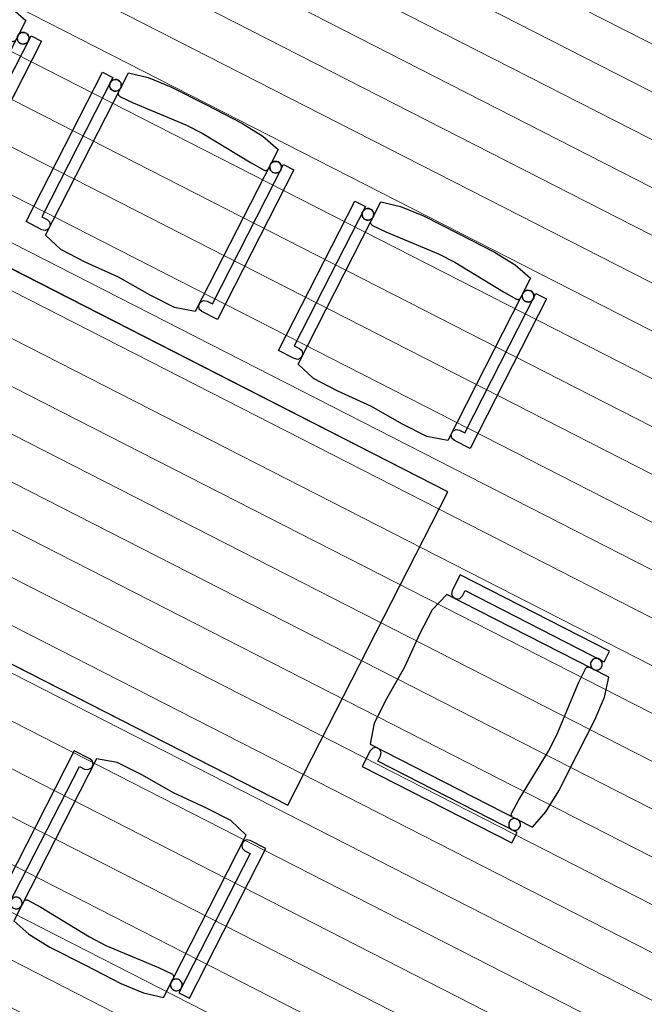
# Model space of a CAD drawing. Header units: millimetres. Extents: x 113452 to 163521, y 85995 to 132858.
# Tile 17 of 78: x 132774 to 134371, y 89477 to 91995. Entities that reach past the tile are written whole.
import ezdxf

# ---------------------------------------------------------------- set-up
doc = ezdxf.new("R2010")
doc.units = ezdxf.units.MM
doc.header["$LTSCALE"] = 0.5
doc.header["$MEASUREMENT"] = 0
doc.linetypes.add('PLINE', pattern=[0])
doc.linetypes.add('Wipeout_Contour', pattern=[2000, 0, -2000])
for name, color, linetype in [('23-- Yttervegger (Skravur)(Nye konstruksjoner)', 7, 'Continuous'), ('231- Bærende yttervegger (Skravur)(Nye konstruksjoner)', 7, 'Continuous'), ('244- Vinduer_ dører_ foldevegger(Nye konstruksjoner)', 7, 'Continuous'), ('68-- Inventar (løst)(Nye konstruksjoner)', 7, 'Continuous'), ('842-M___1_100 Målsetting bygning(Nye konstruksjoner)', 7, 'Continuous'), ('852- Teknisk_symbolsk informasjon_ bygning(Nye konstruksjoner)', 7, 'Continuous')]:
    doc.layers.add(name, color=color, linetype=linetype)
for name, color, linetype, lineweight in [('234- Vinduer_ dører_ porter(Nye konstruksjoner)', 7, 'Continuous', 0), ('235- Utvendig kledning og overflate(Nye konstruksjoner)', 7, 'Continuous', 0), ('236- Innvendig kledning og overflate(Nye konstruksjoner)', 7, 'Continuous', 0), ('255- Gulvoverflate(Nye konstruksjoner)', 7, 'Continuous', 0)]:
    doc.layers.add(name, color=color, linetype=linetype, lineweight=lineweight)
doc.styles.add('GENERATED_STYLE_1', font='arial.ttf')
doc.dimstyles.new('GENERATED_STYLE__3', dxfattribs={"dimtxt": 150, "dimasz": 95, "dimexe": 0.18, "dimexo": 0.0625, "dimgap": 0, "dimtad": 1, "dimdec": 0, "dimzin": 0, "dimdsep": 46, "dimtxsty": 'GENERATED_STYLE_1', "dimblk": 'ARROWHEAD_6', "dimblk1": 'ARROWHEAD_6', "dimblk2": 'ARROWHEAD_6', "dimcen": 0.09, "dimse1": 1, "dimse2": 1, "dimclrd": 256, "dimclre": 256, "dimclrt": 256, "dimadec": 1, "dimazin": 0, "dimtfac": 1, "dimtdec": 4, "dimtmove": 0, "dimatfit": 3, "dimfxl": 1, "dimtolj": 1, "dimtzin": 0, "dimarcsym": 0})

# ---------------------------------------------------------------- blocks, each defined once
blk = doc.blocks.new('Dørmarkør NOR[29]_1', base_point=(134726.3, 93523))
at = {"layer": '852- Teknisk_symbolsk informasjon_ bygning(Nye konstruksjoner)', "char_height": 150, "attachment_point": 7, "style": 'GENERATED_STYLE_1'}
for s, insert, rotation in [('\\A1;{\\pql;\\pt0;\\fArial|b0|i0|c0|p0;\\W1.000000;1\xa0090\\fArial|b0|i0|c0|p0;\\W1.000000;\\A1{\\H.66x;\\S^  ;}\\fArial|b0|i0|c0|p0;\\W1.000000; x 2\xa0190\\fArial|b0|i0|c0|p0;\\W1.000000;\\A1{\\H.66x;\\S^  ;}}', (133876.2, 93229.1), 332.9436), ('\\A1;{\\pql;\\pt0;\\fArial|b0|i0|c0|p0;\\W1.000000; YD-02\\fArial|b0|i0|c0|p0;\\W1.000000;\\fArial|b0|i0|c0|p0;\\W1.000000;\\fArial|b0|i0|c0|p0;\\W1.000000;}', (134022.8, 92845.4), 332.9436), ('\\A1;{\\pql;\\pt0;\\fArial|b0|i0|c0|p0;\\W1.000000;\\fArial|b0|i0|c0|p0;\\W1.000000;\\fArial|b0|i0|c0|p0;\\H0.666667x;\\W1.000000;\\fArial|b0|i0|c0|p0;\\H1.500000x;\\W1.000000;}', (134862.1, 92868.7), 242.9436), ('\\A1;{\\pql;\\pt0;\\fArial|b0|i0|c0|p0;\\W1.000000;\\fArial|b0|i0|c0|p0;\\H0.666667x;\\W1.000000;\\A1{\\H.66x;\\S^  ;}\\fArial|b0|i0|c0|p0;\\H1.500000x;\\W1.000000;\\fArial|b0|i0|c0|p0;\\W1.000000;}', (133679.5, 91473.5), 332.9436)]:
    blk.add_mtext(s, dxfattribs=dict(at, insert=insert, rotation=rotation))
blk = doc.blocks.new('Dør[25]_1', base_point=(-1071196.2, -15782375.2))
at = {"layer": '23-- Yttervegger (Skravur)(Nye konstruksjoner)', "linetype": 'Continuous'}
for points in [[(134192.7, 93566.5), (134148.2, 93589.3), (134106.3, 93507.3), (134140.2, 93490.1), (134160.2, 93529.2), (134170.9, 93523.8)], [(135118.9, 93093.5), (135074.4, 93116.2), (135052.5, 93073.5), (135063.2, 93068), (135043.2, 93028.8), (135077.1, 93011.5)], [(135004, 93048.8), (134958.5, 92959.8), (134997.7, 92939.8), (135043.2, 93028.8)], [(134582, 92125.8), (134627.5, 92214.8), (134588.3, 92234.9), (134542.8, 92145.8)]]:
    blk.add_hatch(color=256, dxfattribs=at).paths.add_polyline_path(points)
at = {"layer": '234- Vinduer_ dører_ porter(Nye konstruksjoner)', "linetype": 'PLINE'}
blk.add_arc((135043.2, 93028.8), 1014, 152.9436, 242.9436, dxfattribs=at)
at = {"layer": '235- Utvendig kledning og overflate(Nye konstruksjoner)', "linetype": 'PLINE'}
for p, q in [((134099.7, 93516.3), (134110.2, 93536.8)), ((134099.7, 93516.3), (134110.2, 93536.8)), ((134110.2, 93536.8), (134114.3, 93544.8)), ((134110.2, 93536.8), (134114.3, 93544.8)), ((134083.3, 93484.3), (134097.4, 93511.9)), ((134097.4, 93511.9), (134099.7, 93516.3)), ((134097.4, 93511.9), (134099.7, 93516.3)), ((134074.7, 93467.4), (134083.3, 93484.3)), ((135088.2, 93011.4), (135098.7, 93031.9)), ((135088.2, 93011.4), (135098.7, 93031.9)), ((135098.7, 93031.9), (135102.8, 93039.9)), ((135098.7, 93031.9), (135102.8, 93039.9)), ((135071.9, 92979.4), (135086, 93007)), ((135086, 93007), (135088.2, 93011.4)), ((135086, 93007), (135088.2, 93011.4)), ((135063.2, 92962.5), (135071.9, 92979.4))]:
    blk.add_line(p, q, dxfattribs=at)
at = {"layer": '236- Innvendig kledning og overflate(Nye konstruksjoner)', "linetype": 'PLINE'}
for p, q in [((134226.2, 93763.9), (134232.1, 93775.5)), ((135214.7, 93259), (135220.6, 93270.6))]:
    blk.add_line(p, q, dxfattribs=at)
at = {"layer": '244- Vinduer_ dører_ foldevegger(Nye konstruksjoner)', "linetype": 'PLINE'}
for p, q in [((134204.3, 93721.2), (134226.2, 93763.9)), ((134232.1, 93775.5), (135220.6, 93270.6)), ((134139.3, 93593.8), (134204.3, 93721.2)), ((134097.4, 93511.9), (134139.3, 93593.8)), ((134106.3, 93507.3), (134148.2, 93589.3)), ((134114.3, 93544.8), (134139.3, 93593.8)), ((134114.3, 93544.8), (134139.3, 93593.8)), ((134148.2, 93589.3), (134139.3, 93593.8)), ((134148.2, 93589.3), (134192.7, 93566.5)), ((134192.7, 93566.5), (134170.9, 93523.8)), ((135074.4, 93116.2), (134192.7, 93566.5)), ((134106.3, 93507.3), (134097.4, 93511.9)), ((134140.2, 93490.1), (134106.3, 93507.3)), ((134160.2, 93529.2), (134140.2, 93490.1)), ((134170.9, 93523.8), (134160.2, 93529.2)), ((134170.9, 93523.8), (135052.5, 93073.5)), ((134074.7, 93467.4), (135063.2, 92962.5)), ((135192.9, 93216.3), (135214.7, 93259)), ((135127.8, 93088.9), (135192.9, 93216.3)), ((135052.5, 93073.5), (135074.4, 93116.2)), ((135074.4, 93116.2), (135118.9, 93093.5)), ((135118.9, 93093.5), (135077.1, 93011.5)), ((135086, 93007), (135127.8, 93088.9)), ((135102.8, 93039.9), (135127.8, 93088.9)), ((135102.8, 93039.9), (135127.8, 93088.9)), ((135118.9, 93093.5), (135127.8, 93088.9)), ((135043.2, 93028.8), (135063.2, 93068)), ((135063.2, 93068), (135052.5, 93073.5)), ((135004, 93048.8), (134958.5, 92959.8)), ((134997.7, 92939.8), (135043.2, 93028.8)), ((135043.2, 93028.8), (135004, 93048.8)), ((135077.1, 93011.5), (135043.2, 93028.8)), ((135077.1, 93011.5), (135086, 93007)), ((134958.5, 92959.8), (134997.7, 92939.8)), ((134607.9, 92224.9), (134978.1, 92949.8)), ((134588.3, 92234.9), (134542.8, 92145.8)), ((134627.5, 92214.8), (134588.3, 92234.9)), ((134582, 92125.8), (134627.5, 92214.8)), ((134542.8, 92145.8), (134582, 92125.8))]:
    blk.add_line(p, q, dxfattribs=at)
at = {"layer": '244- Vinduer_ dører_ foldevegger(Nye konstruksjoner)', "linetype": 'PLINE', "flags": 128}
for points in [[(134607.9, 92224.9), (134978.1, 92949.8), (134958.5, 92959.8), (134588.3, 92234.9)], [(134627.5, 92214.8), (134997.7, 92939.8), (134978.1, 92949.8), (134607.9, 92224.9)]]:
    blk.add_lwpolyline(points, close=True, dxfattribs=at)
at = {"layer": '852- Teknisk_symbolsk informasjon_ bygning(Nye konstruksjoner)'}
blk.add_blockref('Dørmarkør NOR[29]_1', (134726.3, 93523), dxfattribs=at)
blk = doc.blocks.new('Stol 06[133]_1', base_point=(133414.4, 89897))
at = {"layer": '68-- Inventar (løst)(Nye konstruksjoner)', "linetype": 'PLINE'}
for p, q in [((132913.5, 90125.4), (132718.2, 89743.1)), ((132953.5, 90104.9), (132913.5, 90125.4)), ((132744.9, 89729.4), (132926.8, 90085.5)), ((132970.5, 90105.1), (132758.6, 89690.3)), ((132926.8, 90085.5), (132940.1, 90078.7)), ((132960.3, 90098.8), (132953.5, 90104.9)), ((132957.6, 90081.4), (132961.8, 90089.7)), ((132961.8, 90089.7), (132960.3, 90098.8)), ((133023.7, 90095.1), (132970.5, 90105.1)), ((133086.3, 90063.5), (133023.7, 90095.1)), ((132940.1, 90078.7), (132949.3, 90077.2)), ((132949.3, 90077.2), (132957.6, 90081.4)), ((133167.1, 90017.5), (133086.3, 90063.5)), ((133251.8, 89978.9), (133167.1, 90017.5)), ((133314.2, 89946.8), (133251.8, 89978.9)), ((133353.4, 89909.6), (133314.2, 89946.8)), ((133141.6, 89494.7), (133353.4, 89909.6)), ((133346, 89893.4), (133341.8, 89885.2)), ((133341.8, 89885.2), (133343.2, 89876)), ((133354.3, 89897.6), (133346, 89893.4)), ((133363.2, 89895.7), (133354.3, 89897.6)), ((133403.3, 89875.2), (133363.2, 89895.7)), ((133363.2, 89862.6), (133181.3, 89506.6)), ((133208, 89492.9), (133403.3, 89875.2)), ((133343.2, 89876), (133349.8, 89869.5)), ((133349.8, 89869.5), (133363.2, 89862.6)), ((132718.2, 89743.1), (132744.9, 89729.4)), ((132786.1, 89742.5), (132787.3, 89743.3)), ((132787.3, 89743.3), (132788.6, 89743.8)), ((132788.6, 89743.8), (132789.9, 89744.1)), ((132789.9, 89744.1), (132791.3, 89744.2)), ((132791.3, 89744.2), (132792.7, 89744)), ((132792.7, 89744), (132794, 89743.6)), ((132794, 89743.6), (132794.7, 89743.3)), ((132794.7, 89743.3), (132828, 89725.1)), ((132828, 89725.1), (132952.6, 89649.2)), ((132758.6, 89690.3), (132797.7, 89656.2)), ((132797.7, 89656.2), (132851.2, 89623.2)), ((132952.6, 89649.2), (132994.5, 89627.8)), ((132851.2, 89623.2), (132942.1, 89576.8)), ((132994.5, 89627.8), (133129.1, 89571.4)), ((132942.1, 89576.8), (133032.9, 89530.4)), ((133129.1, 89571.4), (133163.4, 89555)), ((133163.4, 89555), (133164, 89554.7)), ((133164, 89554.7), (133165.1, 89553.8)), ((133032.9, 89530.4), (133091, 89506.4)), ((133165.1, 89553.8), (133166, 89552.8)), ((133166, 89552.8), (133166.8, 89551.6)), ((133166.8, 89551.6), (133167.4, 89550.3)), ((133167.6, 89546.2), (133167.2, 89544.9)), ((133167.4, 89550.3), (133167.7, 89549)), ((133167.7, 89547.6), (133167.6, 89546.2)), ((133167.7, 89549), (133167.7, 89547.6)), ((133091, 89506.4), (133141.6, 89494.7)), ((133181.3, 89506.6), (133208, 89492.9))]:
    blk.add_line(p, q, dxfattribs=at)
at = {"layer": '68-- Inventar (løst)(Nye konstruksjoner)', "linetype": 'PLINE', "flags": 128}
for points in [[(132926.8, 90085.5), (132940.1, 90078.7), (132949.3, 90077.2), (132957.6, 90081.4), (132961.8, 90089.7), (132960.3, 90098.8), (132953.5, 90104.9), (132913.5, 90125.4), (132718.2, 89743.1), (132744.9, 89729.4)], [(133353.4, 89909.6), (133314.2, 89946.8), (133251.8, 89978.9), (133167.1, 90017.5), (133086.3, 90063.5), (133023.7, 90095.1), (132970.5, 90105.1), (132758.6, 89690.3), (132797.7, 89656.2), (132851.2, 89623.2), (132942.1, 89576.8), (133032.9, 89530.4), (133091, 89506.4), (133141.6, 89494.7)], [(133403.3, 89875.2), (133363.2, 89895.7), (133354.3, 89897.6), (133346, 89893.4), (133341.8, 89885.2), (133343.2, 89876), (133349.8, 89869.5), (133363.2, 89862.6), (133181.3, 89506.6), (133208, 89492.9)], [(132758.3, 89722.6), (132760.7, 89721.6), (132763.2, 89721.1), (132765.9, 89721), (132768.4, 89721.4), (132770.9, 89722.2), (132773.2, 89723.4), (132775.3, 89725), (132777.1, 89726.9), (132778.4, 89729.1), (132779.4, 89731.6), (132780, 89734.1), (132780.1, 89736.7), (132779.7, 89739.3), (132778.9, 89741.8), (132777.7, 89744.1), (132776.1, 89746.2), (132774.1, 89747.9), (132771.9, 89749.3), (132769.5, 89750.3), (132766.9, 89750.8), (132764.3, 89750.9), (132761.7, 89750.6), (132759.2, 89749.8), (132756.9, 89748.6), (132754.9, 89746.9), (132753.1, 89745), (132751.7, 89742.8), (132750.7, 89740.4), (132750.2, 89737.8), (132750.1, 89735.2), (132750.5, 89732.6), (132751.3, 89730.1), (132752.5, 89727.8), (132754.1, 89725.8), (132756.1, 89724)], [(133167.9, 89513.4), (133170.3, 89512.4), (133172.9, 89511.8), (133175.5, 89511.8), (133178.1, 89512.1), (133180.6, 89512.9), (133182.9, 89514.1), (133185, 89515.7), (133186.7, 89517.7), (133188.1, 89519.9), (133189.1, 89522.3), (133189.6, 89524.9), (133189.7, 89527.5), (133189.4, 89530.1), (133188.6, 89532.6), (133187.3, 89534.9), (133185.7, 89536.9), (133183.8, 89538.7), (133181.6, 89540.1), (133179.1, 89541.1), (133176.6, 89541.6), (133174, 89541.7), (133171.4, 89541.3), (133168.9, 89540.5), (133166.6, 89539.3), (133164.5, 89537.7), (133162.8, 89535.8), (133161.4, 89533.5), (133160.4, 89531.1), (133159.9, 89528.6), (133159.8, 89526), (133160.1, 89523.4), (133160.9, 89520.9), (133162.2, 89518.6), (133163.8, 89516.5), (133165.7, 89514.8)]]:
    blk.add_lwpolyline(points, close=True, dxfattribs=at)
at = {"layer": '68-- Inventar (løst)(Nye konstruksjoner)', "linetype": 'PLINE'}
for centre, start_param, end_param in [((132765.1, 89736), 4.712389, 7.853982), ((132765.1, 89736), 1.570796, 4.712389), ((133174.7, 89526.7), 4.712389, 7.853982), ((133174.7, 89526.7), 1.570796, 4.712389)]:
    blk.add_ellipse(centre, major_axis=(-13.4, 6.8), ratio=0.9996, start_param=start_param, end_param=end_param, dxfattribs=at)
blk = doc.blocks.new('Bord rektangulært 02[134]_1', base_point=(133459.9, 89986))
at = {"layer": '68-- Inventar (løst)(Nye konstruksjoner)', "linetype": 'PLINE'}
for p, q in [((132088.1, 91697.3), (131678.7, 90895.8)), ((133869.2, 90787.5), (132088.1, 91697.3)), ((131678.7, 90895.8), (133459.9, 89986)), ((133459.9, 89986), (133869.2, 90787.5))]:
    blk.add_line(p, q, dxfattribs=at)
at = {"layer": '68-- Inventar (løst)(Nye konstruksjoner)', "linetype": 'PLINE', "flags": 128}
blk.add_lwpolyline([(133459.9, 89986), (133869.2, 90787.5), (132088.1, 91697.3), (131678.7, 90895.8)], close=True, dxfattribs=at)
blk = doc.blocks.new('Stol 06[137]_1', base_point=(133914.7, 90876.6))
at = {"layer": '68-- Inventar (løst)(Nye konstruksjoner)', "linetype": 'PLINE'}
for p, q in [((133436, 91148.5), (133631.3, 91530.8)), ((133485.9, 91114.2), (133697.7, 91529)), ((133631.3, 91530.8), (133658, 91517.2)), ((133697.7, 91529), (133748.3, 91517.3)), ((133658, 91517.2), (133476.2, 91161.1)), ((133748.3, 91517.3), (133806.4, 91493.3)), ((133806.4, 91493.3), (133897.3, 91446.9)), ((133671.6, 91476.1), (133671.6, 91474.7)), ((133671.6, 91474.7), (133672, 91473.4)), ((133672, 91473.4), (133672.5, 91472.1)), ((133672.5, 91472.1), (133673.3, 91470.9)), ((133673.3, 91470.9), (133674.2, 91469.9)), ((133674.2, 91469.9), (133675.3, 91469.1)), ((133675.3, 91469.1), (133676, 91468.7)), ((133676, 91468.7), (133710.2, 91452.3)), ((133710.2, 91452.3), (133844.8, 91395.9)), ((133897.3, 91446.9), (133988.1, 91400.5)), ((133844.8, 91395.9), (133886.7, 91374.6)), ((133988.1, 91400.5), (134041.6, 91367.5)), ((133886.7, 91374.6), (134011.3, 91298.6)), ((134041.6, 91367.5), (134080.7, 91333.4)), ((134080.7, 91333.4), (133868.8, 90918.6)), ((133912.5, 90938.2), (134094.4, 91294.3)), ((134011.3, 91298.6), (134044.6, 91280.4)), ((134094.4, 91294.3), (134121.1, 91280.6)), ((134121.1, 91280.6), (133925.8, 90898.3)), ((134044.6, 91280.4), (134045.3, 91280.1)), ((134045.3, 91280.1), (134046.6, 91279.7)), ((134046.6, 91279.7), (134048, 91279.5)), ((134048, 91279.5), (134049.4, 91279.6)), ((134049.4, 91279.6), (134050.8, 91279.9)), ((134050.8, 91279.9), (134052, 91280.4)), ((134052, 91280.4), (134053.2, 91281.2)), ((134053.2, 91281.2), (134054.2, 91282.2)), ((134054.2, 91282.2), (134055.1, 91283.3)), ((133476.1, 91128), (133436, 91148.5)), ((133476.2, 91161.1), (133489.5, 91154.3)), ((133489.5, 91154.3), (133496.1, 91147.7)), ((133496.1, 91147.7), (133497.5, 91138.6)), ((133485, 91126.1), (133476.1, 91128)), ((133493.3, 91130.3), (133485, 91126.1)), ((133497.5, 91138.6), (133493.3, 91130.3)), ((133525.2, 91076.9), (133485.9, 91114.2)), ((133587.5, 91044.8), (133525.2, 91076.9)), ((133672.2, 91006.3), (133587.5, 91044.8)), ((133753, 90960.2), (133672.2, 91006.3)), ((133815.6, 90928.6), (133753, 90960.2)), ((133877.5, 90934), (133881.7, 90942.3)), ((133881.7, 90942.3), (133890, 90946.5)), ((133890, 90946.5), (133899.2, 90945)), ((133899.2, 90945), (133912.5, 90938.2)), ((133868.8, 90918.6), (133815.6, 90928.6)), ((133879, 90924.9), (133877.5, 90934)), ((133885.8, 90918.8), (133879, 90924.9)), ((133925.8, 90898.3), (133885.8, 90918.8))]:
    blk.add_line(p, q, dxfattribs=at)
at = {"layer": '68-- Inventar (løst)(Nye konstruksjoner)', "linetype": 'PLINE', "flags": 128}
for points in [[(133476.2, 91161.1), (133489.5, 91154.3), (133496.1, 91147.7), (133497.5, 91138.6), (133493.3, 91130.3), (133485, 91126.1), (133476.1, 91128), (133436, 91148.5), (133631.3, 91530.8), (133658, 91517.2)], [(133868.8, 90918.6), (133815.6, 90928.6), (133753, 90960.2), (133672.2, 91006.3), (133587.5, 91044.8), (133525.2, 91076.9), (133485.9, 91114.2), (133697.7, 91529), (133748.3, 91517.3), (133806.4, 91493.3), (133897.3, 91446.9), (133988.1, 91400.5), (134041.6, 91367.5), (134080.7, 91333.4)], [(133671.4, 91510.4), (133673.6, 91509), (133675.5, 91507.2), (133677.1, 91505.2), (133678.4, 91502.8), (133679.2, 91500.4), (133679.5, 91497.8), (133679.4, 91495.2), (133678.9, 91492.6), (133677.9, 91490.2), (133676.5, 91488), (133674.8, 91486), (133672.7, 91484.4), (133670.4, 91483.2), (133667.9, 91482.4), (133665.3, 91482), (133662.7, 91482.1), (133660.2, 91482.7), (133657.7, 91483.6), (133655.5, 91485), (133653.6, 91486.8), (133652, 91488.8), (133650.8, 91491.2), (133649.9, 91493.6), (133649.6, 91496.2), (133649.7, 91498.8), (133650.2, 91501.4), (133651.2, 91503.8), (133652.6, 91506), (133654.3, 91508), (133656.4, 91509.6), (133658.7, 91510.8), (133661.2, 91511.6), (133663.8, 91512), (133666.4, 91511.9), (133669, 91511.3)], [(133925.8, 90898.3), (133885.8, 90918.8), (133879, 90924.9), (133877.5, 90934), (133881.7, 90942.3), (133890, 90946.5), (133899.2, 90945), (133912.5, 90938.2), (134094.4, 91294.3), (134121.1, 91280.6)], [(134081, 91301.1), (134083.3, 91299.7), (134085.2, 91298), (134086.8, 91295.9), (134088, 91293.6), (134088.8, 91291.1), (134089.2, 91288.5), (134089.1, 91285.9), (134088.6, 91283.4), (134087.6, 91280.9), (134086.2, 91278.7), (134084.4, 91276.8), (134082.4, 91275.2), (134080.1, 91274), (134077.6, 91273.1), (134075, 91272.8), (134072.4, 91272.9), (134069.8, 91273.4), (134067.4, 91274.4), (134065.2, 91275.8), (134063.2, 91277.5), (134061.6, 91279.6), (134060.4, 91281.9), (134059.6, 91284.4), (134059.2, 91287), (134059.3, 91289.6), (134059.9, 91292.2), (134060.9, 91294.6), (134062.2, 91296.8), (134064, 91298.7), (134066.1, 91300.3), (134068.4, 91301.6), (134070.9, 91302.4), (134073.4, 91302.7), (134076.1, 91302.6), (134078.6, 91302.1)]]:
    blk.add_lwpolyline(points, close=True, dxfattribs=at)
at = {"layer": '68-- Inventar (løst)(Nye konstruksjoner)', "linetype": 'PLINE'}
for centre, start_param, end_param in [((133664.6, 91497), 4.712389, 7.853982), ((133664.6, 91497), 1.570796, 4.712389), ((134074.2, 91287.8), 4.712389, 7.853982), ((134074.2, 91287.8), 1.570796, 4.712389)]:
    blk.add_ellipse(centre, major_axis=(-13.4, 6.8), ratio=0.9996, start_param=start_param, end_param=end_param, dxfattribs=at)
blk = doc.blocks.new('Stol 06[138]_1', base_point=(132623.4, 91536.1))
at = {"layer": '68-- Inventar (løst)(Nye konstruksjoner)', "linetype": 'PLINE'}
for p, q in [((132144.7, 91808.1), (132340, 92190.4)), ((132366.7, 92176.7), (132184.8, 91820.7)), ((132194.6, 91773.7), (132406.4, 92188.6)), ((132340, 92190.4), (132366.7, 92176.7)), ((132406.4, 92188.6), (132457, 92176.9)), ((132457, 92176.9), (132515.1, 92152.9)), ((132515.1, 92152.9), (132605.9, 92106.5)), ((132380.3, 92135.7), (132380.3, 92134.3)), ((132380.3, 92134.3), (132380.6, 92132.9)), ((132380.6, 92132.9), (132381.2, 92131.7)), ((132381.2, 92131.7), (132381.9, 92130.5)), ((132381.9, 92130.5), (132382.9, 92129.5)), ((132382.9, 92129.5), (132384, 92128.6)), ((132384, 92128.6), (132384.6, 92128.3)), ((132384.6, 92128.3), (132418.9, 92111.9)), ((132418.9, 92111.9), (132553.5, 92055.5)), ((132605.9, 92106.5), (132696.8, 92060.1)), ((132553.5, 92055.5), (132595.4, 92034.1)), ((132696.8, 92060.1), (132750.3, 92027.1)), ((132595.4, 92034.1), (132719.9, 91958.2)), ((132750.3, 92027.1), (132789.4, 91993)), ((132789.4, 91993), (132577.5, 91578.1)), ((132621.2, 91597.8), (132803.1, 91953.8)), ((132719.9, 91958.2), (132753.3, 91940)), ((132803.1, 91953.8), (132829.8, 91940.2)), ((132829.8, 91940.2), (132634.5, 91557.9)), ((132753.3, 91940), (132754, 91939.7)), ((132754, 91939.7), (132755.3, 91939.2)), ((132755.3, 91939.2), (132756.7, 91939.1)), ((132756.7, 91939.1), (132758.1, 91939.1)), ((132758.1, 91939.1), (132759.4, 91939.5)), ((132759.4, 91939.5), (132760.7, 91940)), ((132760.7, 91940), (132761.9, 91940.8)), ((132761.9, 91940.8), (132762.9, 91941.7)), ((132762.9, 91941.7), (132763.8, 91942.8)), ((132184.8, 91820.7), (132198.2, 91813.8)), ((132184.8, 91787.6), (132144.7, 91808.1)), ((132198.2, 91813.8), (132204.7, 91807.3)), ((132206.2, 91798.1), (132202, 91789.9)), ((132204.7, 91807.3), (132206.2, 91798.1)), ((132193.7, 91785.7), (132184.8, 91787.6)), ((132202, 91789.9), (132193.7, 91785.7)), ((132233.8, 91736.5), (132194.6, 91773.7)), ((132296.2, 91704.4), (132233.8, 91736.5)), ((132380.9, 91665.8), (132296.2, 91704.4)), ((132461.7, 91619.8), (132380.9, 91665.8)), ((132524.3, 91588.1), (132461.7, 91619.8)), ((132586.2, 91593.6), (132590.4, 91601.9)), ((132590.4, 91601.9), (132598.7, 91606.1)), ((132598.7, 91606.1), (132607.9, 91604.6)), ((132607.9, 91604.6), (132621.2, 91597.8)), ((132577.5, 91578.1), (132524.3, 91588.1)), ((132587.7, 91584.4), (132586.2, 91593.6)), ((132594.5, 91578.4), (132587.7, 91584.4)), ((132634.5, 91557.9), (132594.5, 91578.4))]:
    blk.add_line(p, q, dxfattribs=at)
at = {"layer": '68-- Inventar (løst)(Nye konstruksjoner)', "linetype": 'PLINE', "flags": 128}
for points in [[(132184.8, 91820.7), (132198.2, 91813.8), (132204.7, 91807.3), (132206.2, 91798.1), (132202, 91789.9), (132193.7, 91785.7), (132184.8, 91787.6), (132144.7, 91808.1), (132340, 92190.4), (132366.7, 92176.7)], [(132577.5, 91578.1), (132524.3, 91588.1), (132461.7, 91619.8), (132380.9, 91665.8), (132296.2, 91704.4), (132233.8, 91736.5), (132194.6, 91773.7), (132406.4, 92188.6), (132457, 92176.9), (132515.1, 92152.9), (132605.9, 92106.5), (132696.8, 92060.1), (132750.3, 92027.1), (132789.4, 91993)], [(132380.1, 92169.9), (132382.3, 92168.5), (132384.2, 92166.8), (132385.8, 92164.7), (132387.1, 92162.4), (132387.9, 92159.9), (132388.2, 92157.3), (132388.1, 92154.7), (132387.6, 92152.2), (132386.6, 92149.7), (132385.2, 92147.5), (132383.5, 92145.6), (132381.4, 92144), (132379.1, 92142.7), (132376.6, 92141.9), (132374, 92141.6), (132371.4, 92141.7), (132368.9, 92142.2), (132366.4, 92143.2), (132364.2, 92144.6), (132362.3, 92146.3), (132360.7, 92148.4), (132359.4, 92150.7), (132358.6, 92153.2), (132358.3, 92155.8), (132358.4, 92158.4), (132358.9, 92161), (132359.9, 92163.4), (132361.3, 92165.6), (132363, 92167.5), (132365.1, 92169.1), (132367.4, 92170.4), (132369.9, 92171.2), (132372.5, 92171.5), (132375.1, 92171.4), (132377.6, 92170.9)], [(132634.5, 91557.9), (132594.5, 91578.4), (132587.7, 91584.4), (132586.2, 91593.6), (132590.4, 91601.9), (132598.7, 91606.1), (132607.9, 91604.6), (132621.2, 91597.8), (132803.1, 91953.8), (132829.8, 91940.2)], [(132789.7, 91960.7), (132791.9, 91959.3), (132793.9, 91957.5), (132795.5, 91955.5), (132796.7, 91953.2), (132797.5, 91950.7), (132797.9, 91948.1), (132797.8, 91945.5), (132797.2, 91942.9), (132796.3, 91940.5), (132794.9, 91938.3), (132793.1, 91936.3), (132791.1, 91934.7), (132788.8, 91933.5), (132786.3, 91932.7), (132783.7, 91932.3), (132781.1, 91932.4), (132778.5, 91933), (132776.1, 91934), (132773.9, 91935.4), (132771.9, 91937.1), (132770.3, 91939.2), (132769.1, 91941.5), (132768.3, 91944), (132767.9, 91946.6), (132768, 91949.2), (132768.6, 91951.7), (132769.6, 91954.1), (132770.9, 91956.4), (132772.7, 91958.3), (132774.8, 91959.9), (132777.1, 91961.1), (132779.5, 91961.9), (132782.1, 91962.3), (132784.7, 91962.2), (132787.3, 91961.7)]]:
    blk.add_lwpolyline(points, close=True, dxfattribs=at)
at = {"layer": '68-- Inventar (løst)(Nye konstruksjoner)', "linetype": 'PLINE'}
for centre, start_param, end_param in [((132373.3, 92156.6), 4.712389, 7.853982), ((132373.3, 92156.6), 1.570796, 4.712389), ((132782.9, 91947.3), 4.712389, 7.853982), ((132782.9, 91947.3), 1.570796, 4.712389)]:
    blk.add_ellipse(centre, major_axis=(-13.4, 6.8), ratio=0.9996, start_param=start_param, end_param=end_param, dxfattribs=at)
blk = doc.blocks.new('Stol 06[139]_1', base_point=(133269.1, 91206.4))
at = {"layer": '68-- Inventar (løst)(Nye konstruksjoner)', "linetype": 'PLINE'}
for p, q in [((132790.4, 91478.3), (132985.6, 91860.6)), ((133012.4, 91846.9), (132830.5, 91490.9)), ((132840.2, 91444), (133052.1, 91858.8)), ((132985.6, 91860.6), (133012.4, 91846.9)), ((133052.1, 91858.8), (133102.6, 91847.1)), ((133102.6, 91847.1), (133160.7, 91823.1)), ((133160.7, 91823.1), (133251.6, 91776.7)), ((133025.9, 91805.9), (133026, 91804.5)), ((133026, 91804.5), (133026.3, 91803.2)), ((133026.3, 91803.2), (133026.8, 91801.9)), ((133026.8, 91801.9), (133027.6, 91800.7)), ((133027.6, 91800.7), (133028.6, 91799.7)), ((133028.6, 91799.7), (133029.7, 91798.8)), ((133029.7, 91798.8), (133030.3, 91798.5)), ((133030.3, 91798.5), (133064.6, 91782.1)), ((133064.6, 91782.1), (133199.2, 91725.7)), ((133251.6, 91776.7), (133342.5, 91730.3)), ((133199.2, 91725.7), (133241, 91704.3)), ((133342.5, 91730.3), (133396, 91697.3)), ((133241, 91704.3), (133365.6, 91628.4)), ((133396, 91697.3), (133435, 91663.2)), ((133435, 91663.2), (133223.2, 91248.4)), ((133266.9, 91268), (133448.7, 91624.1)), ((133365.6, 91628.4), (133399, 91610.2)), ((133448.7, 91624.1), (133475.5, 91610.4)), ((133475.5, 91610.4), (133280.2, 91228.1)), ((133399, 91610.2), (133399.6, 91609.9)), ((133399.6, 91609.9), (133400.9, 91609.5)), ((133400.9, 91609.5), (133402.3, 91609.3)), ((133402.3, 91609.3), (133403.7, 91609.4)), ((133403.7, 91609.4), (133405.1, 91609.7)), ((133405.1, 91609.7), (133406.4, 91610.2)), ((133406.4, 91610.2), (133407.6, 91611)), ((133407.6, 91611), (133408.6, 91611.9)), ((133408.6, 91611.9), (133409.4, 91613.1)), ((132830.5, 91457.8), (132790.4, 91478.3)), ((132830.5, 91490.9), (132843.9, 91484.1)), ((132843.9, 91484.1), (132850.4, 91477.5)), ((132851.8, 91468.3), (132847.6, 91460.1)), ((132850.4, 91477.5), (132851.8, 91468.3)), ((132839.4, 91455.9), (132830.5, 91457.8)), ((132847.6, 91460.1), (132839.4, 91455.9)), ((132879.5, 91406.7), (132840.2, 91444)), ((132941.8, 91374.6), (132879.5, 91406.7)), ((133026.5, 91336), (132941.8, 91374.6)), ((133107.4, 91290), (133026.5, 91336)), ((133170, 91258.4), (133107.4, 91290)), ((133231.9, 91263.8), (133236.1, 91272.1)), ((133236.1, 91272.1), (133244.4, 91276.3)), ((133244.4, 91276.3), (133253.5, 91274.8)), ((133253.5, 91274.8), (133266.9, 91268)), ((133223.2, 91248.4), (133170, 91258.4)), ((133233.3, 91254.7), (133231.9, 91263.8)), ((133240.1, 91248.6), (133233.3, 91254.7)), ((133280.2, 91228.1), (133240.1, 91248.6))]:
    blk.add_line(p, q, dxfattribs=at)
at = {"layer": '68-- Inventar (løst)(Nye konstruksjoner)', "linetype": 'PLINE', "flags": 128}
for points in [[(132830.5, 91490.9), (132843.9, 91484.1), (132850.4, 91477.5), (132851.8, 91468.3), (132847.6, 91460.1), (132839.4, 91455.9), (132830.5, 91457.8), (132790.4, 91478.3), (132985.6, 91860.6), (133012.4, 91846.9)], [(133223.2, 91248.4), (133170, 91258.4), (133107.4, 91290), (133026.5, 91336), (132941.8, 91374.6), (132879.5, 91406.7), (132840.2, 91444), (133052.1, 91858.8), (133102.6, 91847.1), (133160.7, 91823.1), (133251.6, 91776.7), (133342.5, 91730.3), (133396, 91697.3), (133435, 91663.2)], [(133025.7, 91840.1), (133027.9, 91838.7), (133029.9, 91837), (133031.5, 91834.9), (133032.7, 91832.6), (133033.5, 91830.1), (133033.9, 91827.5), (133033.8, 91824.9), (133033.2, 91822.4), (133032.3, 91820), (133030.9, 91817.7), (133029.1, 91815.8), (133027.1, 91814.2), (133024.8, 91813), (133022.3, 91812.2), (133019.7, 91811.8), (133017.1, 91811.9), (133014.5, 91812.4), (133012.1, 91813.4), (133009.9, 91814.8), (133007.9, 91816.6), (133006.3, 91818.6), (133005.1, 91820.9), (133004.3, 91823.4), (133003.9, 91826), (133004, 91828.6), (133004.6, 91831.2), (133005.5, 91833.6), (133006.9, 91835.8), (133008.7, 91837.8), (133010.7, 91839.4), (133013.1, 91840.6), (133015.5, 91841.4), (133018.1, 91841.8), (133020.7, 91841.7), (133023.3, 91841.1)], [(133280.2, 91228.1), (133240.1, 91248.6), (133233.3, 91254.7), (133231.9, 91263.8), (133236.1, 91272.1), (133244.4, 91276.3), (133253.5, 91274.8), (133266.9, 91268), (133448.7, 91624.1), (133475.5, 91610.4)], [(133435.4, 91630.9), (133437.6, 91629.5), (133439.5, 91627.8), (133441.2, 91625.7), (133442.4, 91623.4), (133443.2, 91620.9), (133443.5, 91618.3), (133443.5, 91615.7), (133442.9, 91613.1), (133441.9, 91610.7), (133440.5, 91608.5), (133438.8, 91606.6), (133436.7, 91605), (133434.4, 91603.7), (133431.9, 91602.9), (133429.3, 91602.6), (133426.7, 91602.7), (133424.2, 91603.2), (133421.7, 91604.2), (133419.5, 91605.6), (133417.6, 91607.3), (133416, 91609.4), (133414.8, 91611.7), (133413.9, 91614.2), (133413.6, 91616.8), (133413.7, 91619.4), (133414.2, 91621.9), (133415.2, 91624.4), (133416.6, 91626.6), (133418.3, 91628.5), (133420.4, 91630.1), (133422.7, 91631.4), (133425.2, 91632.2), (133427.8, 91632.5), (133430.4, 91632.4), (133433, 91631.9)]]:
    blk.add_lwpolyline(points, close=True, dxfattribs=at)
at = {"layer": '68-- Inventar (løst)(Nye konstruksjoner)', "linetype": 'PLINE'}
for centre, start_param, end_param in [((133018.9, 91826.8), 4.712389, 7.853982), ((133018.9, 91826.8), 1.570796, 4.712389), ((133428.6, 91617.5), 4.712389, 7.853982), ((133428.6, 91617.5), 1.570796, 4.712389)]:
    blk.add_ellipse(centre, major_axis=(-13.4, 6.8), ratio=0.9996, start_param=start_param, end_param=end_param, dxfattribs=at)
blk = doc.blocks.new('Stol 06[140]_1', base_point=(133878.7, 90586.2))
at = {"layer": '68-- Inventar (løst)(Nye konstruksjoner)', "linetype": 'PLINE'}
for p, q in [((133900.4, 90575.1), (133880, 90535)), ((134282.8, 90379.8), (133900.4, 90575.1)), ((133866.1, 90525.2), (133828.9, 90486)), ((134280.9, 90313.4), (133866.1, 90525.2)), ((133880, 90535), (133878, 90526.1)), ((133878, 90526.1), (133882.2, 90517.8)), ((133882.2, 90517.8), (133890.5, 90513.6)), ((133890.5, 90513.6), (133899.7, 90515.1)), ((133899.7, 90515.1), (133906.2, 90521.6)), ((133906.2, 90521.6), (133913, 90535)), ((133913, 90535), (134269.1, 90353.1)), ((133828.9, 90486), (133796.7, 90423.7)), ((133796.7, 90423.7), (133758.2, 90338.9)), ((134269.1, 90353.1), (134282.8, 90379.8)), ((133758.2, 90338.9), (133712.2, 90258.1)), ((134204.3, 90300.9), (134220.7, 90335.2)), ((134220.7, 90335.2), (134221, 90335.8)), ((134221, 90335.8), (134221.8, 90336.9)), ((134221.8, 90336.9), (134222.9, 90337.9)), ((134222.9, 90337.9), (134224, 90338.6)), ((134224, 90338.6), (134225.3, 90339.2)), ((134225.3, 90339.2), (134226.7, 90339.5)), ((134226.7, 90339.5), (134228.1, 90339.6)), ((134228.1, 90339.6), (134229.5, 90339.4)), ((134229.5, 90339.4), (134230.8, 90339)), ((134269.3, 90262.8), (134280.9, 90313.4)), ((134147.9, 90166.3), (134204.3, 90300.9)), ((134245.3, 90204.7), (134269.3, 90262.8)), ((133712.2, 90258.1), (133680.5, 90195.5)), ((133680.5, 90195.5), (133670.5, 90142.3)), ((134198.9, 90113.9), (134245.3, 90204.7)), ((134126.5, 90124.4), (134147.9, 90166.3)), ((133670.5, 90142.3), (134085.3, 89930.4)), ((133686, 90133.6), (133676.8, 90132.1)), ((133694.2, 90129.4), (133686, 90133.6)), ((133670.7, 90125.4), (133650.3, 90085.3)), ((133676.8, 90132.1), (133670.7, 90125.4)), ((133690.2, 90098.6), (133697, 90112)), ((133698.4, 90121.1), (133694.2, 90129.4)), ((133697, 90112), (133698.4, 90121.1)), ((134050.5, 89999.9), (134126.5, 90124.4)), ((134152.5, 90023), (134198.9, 90113.9)), ((133650.3, 90085.3), (134032.6, 89890)), ((134046.2, 89916.7), (133690.2, 90098.6)), ((134119.5, 89969.5), (134152.5, 90023)), ((134032.4, 89966.5), (134050.5, 89999.9)), ((134031.5, 89963.1), (134031.6, 89964.5)), ((134031.5, 89961.7), (134031.5, 89963.1)), ((134031.8, 89960.4), (134031.5, 89961.7)), ((134031.6, 89964.5), (134032, 89965.9)), ((134032.4, 89959.1), (134031.8, 89960.4)), ((134032, 89965.9), (134032.4, 89966.5)), ((134033.2, 89957.9), (134032.4, 89959.1)), ((134085.3, 89930.4), (134119.5, 89969.5)), ((134032.6, 89890), (134046.2, 89916.7))]:
    blk.add_line(p, q, dxfattribs=at)
at = {"layer": '68-- Inventar (løst)(Nye konstruksjoner)', "linetype": 'PLINE', "flags": 128}
for points in [[(133900.4, 90575.1), (133880, 90535), (133878, 90526.1), (133882.2, 90517.8), (133890.5, 90513.6), (133899.7, 90515.1), (133906.2, 90521.6), (133913, 90535), (134269.1, 90353.1), (134282.8, 90379.8)], [(133866.1, 90525.2), (133828.9, 90486), (133796.7, 90423.7), (133758.2, 90338.9), (133712.2, 90258.1), (133680.5, 90195.5), (133670.5, 90142.3), (134085.3, 89930.4), (134119.5, 89969.5), (134152.5, 90023), (134198.9, 90113.9), (134245.3, 90204.7), (134269.3, 90262.8), (134280.9, 90313.4)], [(134262.3, 90339.7), (134263.3, 90342.2), (134263.8, 90344.7), (134263.9, 90347.3), (134263.6, 90349.9), (134262.8, 90352.4), (134261.5, 90354.7), (134259.9, 90356.8), (134258, 90358.5), (134255.8, 90359.9), (134253.3, 90360.9), (134250.8, 90361.4), (134248.2, 90361.5), (134245.6, 90361.2), (134243.1, 90360.4), (134240.8, 90359.1), (134238.7, 90357.5), (134237, 90355.6), (134235.6, 90353.4), (134234.6, 90351), (134234.1, 90348.4), (134234, 90345.8), (134234.3, 90343.2), (134235.1, 90340.7), (134236.4, 90338.4), (134238, 90336.3), (134239.9, 90334.6), (134242.1, 90333.2), (134244.5, 90332.2), (134247.1, 90331.7), (134249.7, 90331.6), (134252.3, 90331.9), (134254.8, 90332.7), (134257.1, 90334), (134259.2, 90335.6), (134260.9, 90337.5)], [(133690.2, 90098.6), (133697, 90112), (133698.4, 90121.1), (133694.2, 90129.4), (133686, 90133.6), (133676.8, 90132.1), (133670.7, 90125.4), (133650.3, 90085.3), (134032.6, 89890), (134046.2, 89916.7)], [(134053.1, 89930.1), (134054, 89932.5), (134054.6, 89935.1), (134054.7, 89937.7), (134054.3, 89940.3), (134053.5, 89942.7), (134052.3, 89945.1), (134050.7, 89947.1), (134048.7, 89948.9), (134046.5, 89950.3), (134044.1, 89951.2), (134041.5, 89951.8), (134038.9, 89951.9), (134036.3, 89951.5), (134033.9, 89950.7), (134031.6, 89949.5), (134029.5, 89947.9), (134027.7, 89945.9), (134026.4, 89943.7), (134025.4, 89941.3), (134024.8, 89938.7), (134024.7, 89936.1), (134025.1, 89933.5), (134025.9, 89931), (134027.1, 89928.7), (134028.7, 89926.7), (134030.7, 89924.9), (134032.9, 89923.5), (134035.3, 89922.6), (134037.9, 89922), (134040.5, 89921.9), (134043.1, 89922.3), (134045.5, 89923.1), (134047.9, 89924.3), (134049.9, 89925.9), (134051.7, 89927.9)]]:
    blk.add_lwpolyline(points, close=True, dxfattribs=at)
at = {"layer": '68-- Inventar (løst)(Nye konstruksjoner)', "linetype": 'PLINE'}
for centre, start_param, end_param in [((134248.9, 90346.6), 4.712389, 7.853982), ((134248.9, 90346.6), 1.570796, 4.712389), ((134039.7, 89936.9), 1.570796, 4.712389), ((134039.7, 89936.9), 4.712389, 7.853982)]:
    blk.add_ellipse(centre, major_axis=(6.8, 13.4), ratio=0.9996, start_param=start_param, end_param=end_param, dxfattribs=at)
blk = doc.blocks.new('*D307', base_point=(-1071196.2, -15782375.2))
at = {"layer": '842-M___1_100 Målsetting bygning(Nye konstruksjoner)', "linetype": 'PLINE'}
for p, q in [((127090, 90833), (127004.7, 90666.1)), ((127114.6, 90771.3), (126980.1, 90727.8)), ((127047.4, 90749.6), (126980.6, 90783.7)), ((134134.5, 87129.7), (127047.4, 90749.6)), ((134177.1, 87213.2), (134091.8, 87046.2)), ((134067.2, 87107.9), (134201.7, 87151.5)), ((134201.2, 87095.6), (134134.5, 87129.7))]:
    blk.add_line(p, q, dxfattribs=at)
at = {"layer": '842-M___1_100 Målsetting bygning(Nye konstruksjoner)', "insert": (130375.3, 89083.4), "char_height": 150, "attachment_point": 7, "rotation": 332.9436, "style": 'GENERATED_STYLE_1'}
blk.add_mtext('\\A1;{\\pql;\\fArial|b0|i0|c0|p0;\\W1.000000;7\xa0958}', dxfattribs=at)
blk = doc.blocks.new('ARROWHEAD_6')
at = {"linetype": 'Continuous'}
for p, q in [((-0.5, -0.5), (0.5, 0.5)), ((0, 0), (-1, 0))]:
    blk.add_line(p, q, dxfattribs=at)

msp = doc.modelspace()

# ---------------------------------------------------------------- hatches: boundary and pattern name
at = {"layer": '255- Gulvoverflate(Nye konstruksjoner)', "linetype": 'Continuous'}
h = msp.add_hatch(dxfattribs=at)
h.set_pattern_fill('Linjer_120_mm_0001', color=256, style=0, pattern_type=2)
h.set_pattern_definition([(332.9436, (132008.67, 92171.03), (49.5268, 96.9658), [])])
h.paths.add_polyline_path([(127462.5, 91342.5), (134371.5, 87813.6), (136600.3, 92177.4), (131397.7, 94834.7), (131943.5, 95903.4), (130456.3, 96663), (129910.4, 95594.3), (129691.3, 95706.2)])

# ---------------------------------------------------------------- block references
at = {"layer": '244- Vinduer_ dører_ foldevegger(Nye konstruksjoner)', "linetype": 'PLINE'}
msp.add_blockref('Dør[25]_1', (-1071196.2, -15782375.2), dxfattribs=at)
at = {"layer": '68-- Inventar (løst)(Nye konstruksjoner)', "linetype": 'PLINE'}
for name, p in [('Stol 06[138]_1', (132623.4, 91536.1)), ('Stol 06[139]_1', (133269.1, 91206.4)), ('Bord rektangulært 02[134]_1', (133459.9, 89986)), ('Stol 06[137]_1', (133914.7, 90876.6)), ('Stol 06[140]_1', (133878.7, 90586.2)), ('Stol 06[133]_1', (133414.4, 89897))]:
    msp.add_blockref(name, p, dxfattribs=at)

# ---------------------------------------------------------------- dimensions: what is measured, and where the dimension line sits
at = {"layer": '842-M___1_100 Målsetting bygning(Nye konstruksjoner)', "linetype": 'Continuous'}
dim = msp.add_linear_dim(base=(127047.4, 90749.6), p1=(134415, 87679.1), p2=(127328, 91298.9), angle=152.9436, dimstyle='GENERATED_STYLE__3', dxfattribs=at)
dim.commit()
dim.dimension.update_dxf_attribs({"geometry": '*D307', "text_midpoint": (130638.6, 89033.2), "dimtype": 160, "text_rotation": 332.9436})

# ---------------------------------------------------------------- next in the draw order: wipeouts: each hides what was drawn before it
at = {"linetype": 'Wipeout_Contour', "ltscale": 634490.805945}
msp.add_wipeout([(134371.5, 87813.6), (127462.5, 91342.5), (127417, 91253.4), (134326, 87724.6)], dxfattribs=at).dxf.layer = '231- Bærende yttervegger (Skravur)(Nye konstruksjoner)'

doc.saveas('drawing.dxf')
